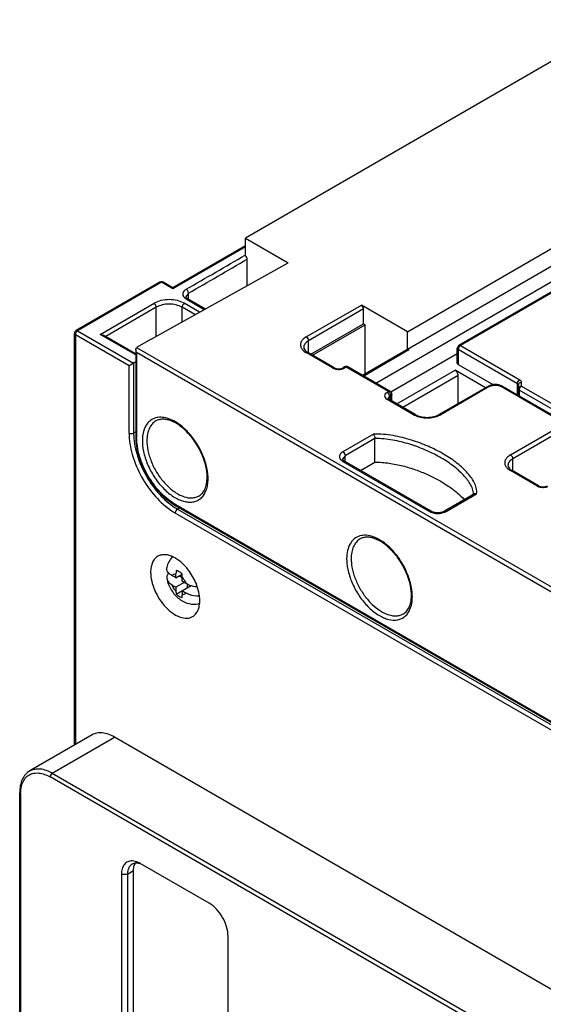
# Model space of a CAD drawing. Header units: millimetres. Extents: x 20 to 158, y 30 to 220.
# Tile 3 of 7: x 20 to 69, y 125 to 217. Entities that reach past the tile are written whole.
import ezdxf

# ---------------------------------------------------------------- set-up
doc = ezdxf.new("R2010")
doc.units = ezdxf.units.MM
doc.header["$LTSCALE"] = 16.212803
doc.layers.get('0').update_dxf_attribs({"linetype": 'CONTINUOUS'})

msp = doc.modelspace()

# ---------------------------------------------------------------- linework, layer by layer
at = {"color": 7, "linetype": 'Continuous'}
for p, q in [((76.858, 216.804), (41.503, 196.392)), ((56.635, 187.656), (91.99, 208.068)), ((41.503, 194.748), (41.503, 196.392)), ((41.503, 196.392), (45.47, 194.102)), ((41.503, 195.675), (34.716, 191.757)), ((41.503, 195.574), (34.716, 191.656)), ((41.653, 191.973), (41.653, 194.428)), ((32.664, 186.962), (45.47, 194.102)), ((56.635, 186.023), (70.138, 193.818)), ((33.504, 192.284), (25.655, 187.752)), ((33.654, 192.269), (25.805, 187.737)), ((34.716, 191.656), (33.654, 192.269)), ((34.716, 191.757), (33.804, 192.284)), ((53.683, 182.848), (70.052, 192.299)), ((34.716, 191.656), (34.716, 191.757)), ((36.163, 191.248), (35.928, 190.922)), ((35.928, 190.922), (35.928, 190.922)), ((35.95, 190.718), (37.646, 189.739)), ((37.735, 189.789), (36.1, 190.732)), ((36.163, 190.697), (36.163, 191.248)), ((70.052, 191.339), (61.435, 186.364)), ((70.052, 191.238), (61.585, 186.349)), ((27.919, 187.406), (32.947, 190.309)), ((33.159, 189.942), (28.431, 187.212)), ((33.159, 187.238), (33.159, 189.942)), ((35.563, 188.578), (35.563, 189.942)), ((36.765, 189.248), (35.563, 189.942)), ((37.197, 189.489), (35.775, 190.309)), ((47.16, 187.166), (52.322, 190.146)), ((52.534, 189.779), (47.372, 186.798)), ((56.635, 187.656), (52.322, 190.146)), ((52.534, 188.39), (52.534, 189.779)), ((25.805, 187.737), (31.038, 184.716)), ((47.601, 185.543), (52.534, 188.39)), ((47.743, 185.461), (52.675, 188.309)), ((52.534, 188.39), (52.675, 188.309)), ((52.675, 183.718), (52.675, 188.309)), ((25.505, 149.03), (25.505, 187.492)), ((25.593, 187.37), (25.593, 149.081)), ((30.614, 184.471), (25.593, 187.37)), ((31.233, 185.493), (27.919, 187.406)), ((27.919, 187.406), (28.219, 187.334)), ((31.233, 185.594), (28.219, 187.334)), ((32.664, 186.962), (31.321, 186.186)), ((47.372, 185.675), (47.372, 186.798)), ((56.635, 186.023), (56.635, 187.656)), ((31.233, 185.992), (31.321, 186.186)), ((31.233, 185.992), (31.233, 177.898)), ((31.321, 185.696), (31.233, 185.992)), ((31.321, 186.186), (96.021, 148.832)), ((56.568, 185.966), (52.426, 183.574)), ((56.768, 185.946), (52.543, 183.506)), ((56.768, 185.946), (56.568, 185.966)), ((56.635, 186.023), (56.768, 185.946)), ((61.285, 184.716), (61.285, 186.104)), ((61.373, 185.982), (61.373, 184.594)), ((66.906, 182.787), (61.373, 185.982)), ((61.585, 186.349), (67.119, 183.155)), ((31.321, 185.696), (31.321, 177.776)), ((95.809, 148.465), (31.321, 185.696)), ((49.635, 184.267), (47.16, 185.696)), ((49.785, 184.282), (47.31, 185.711)), ((55.082, 182.023), (61.285, 185.605)), ((31.233, 184.829), (30.614, 184.471)), ((30.614, 178.184), (30.614, 184.471)), ((31.038, 184.716), (31.038, 178.184)), ((50.758, 184.364), (50.616, 184.282)), ((50.908, 184.349), (50.766, 184.267)), ((54.867, 182.063), (50.908, 184.349)), ((55.017, 182.078), (51.058, 184.364)), ((55.632, 180.907), (61.087, 184.056)), ((63.929, 182.415), (61.087, 184.056)), ((61.373, 184.594), (64.676, 182.687)), ((61.369, 183.566), (56.197, 180.58)), ((61.369, 180.938), (61.369, 183.566)), ((64.193, 182.568), (59.596, 179.914)), ((64.343, 182.553), (59.746, 179.899)), ((70.848, 179.368), (65.333, 182.553)), ((70.998, 179.383), (65.483, 182.568)), ((66.906, 181.746), (66.906, 182.787)), ((66.994, 181.695), (66.994, 182.665)), ((67.082, 182.196), (67.082, 181.644)), ((70.654, 180.134), (67.082, 182.196)), ((67.294, 182.563), (67.294, 182.91)), ((67.294, 182.563), (70.866, 180.501)), ((54.726, 181.981), (54.867, 182.063)), ((57.201, 179.899), (54.726, 181.328)), ((54.938, 181.614), (54.792, 181.41)), ((57.351, 179.914), (54.876, 181.343)), ((55.08, 181.695), (54.938, 181.614)), ((54.938, 181.614), (54.938, 181.343)), ((55.08, 181.225), (55.08, 181.695)), ((55.167, 181.175), (55.167, 181.818)), ((66.252, 176.143), (70.848, 178.797)), ((31.233, 178.297), (31.038, 178.184)), ((53.45, 178.077), (50.595, 176.429)), ((53.583, 177.664), (50.807, 176.061)), ((53.583, 175.459), (53.583, 177.664)), ((71.06, 178.429), (66.464, 175.776)), ((50.807, 176.061), (50.573, 175.735)), ((50.807, 175.51), (50.807, 176.061)), ((66.464, 174.653), (66.464, 175.776)), ((50.595, 175.531), (58.687, 170.86)), ((58.837, 170.875), (50.745, 175.546)), ((52.239, 174.683), (53.583, 175.459)), ((68.727, 173.245), (66.252, 174.674)), ((68.877, 173.26), (66.402, 174.688)), ((62.89, 172.491), (60.091, 170.875)), ((60.241, 170.86), (63.096, 172.508)), ((34.927, 171.53), (92.203, 138.462)), ((34.989, 171.392), (92.265, 138.325)), ((35.334, 171.193), (35.139, 171.081)), ((92.203, 137.646), (34.927, 170.713)), ((35.139, 171.081), (92.415, 138.013)), ((34.998, 164.665), (34.998, 165.032)), ((34.998, 164.665), (35.589, 165.006)), ((35.563, 164.338), (35.563, 164.705)), ((35.763, 164.221), (34.998, 163.779)), ((34.998, 163.779), (34.998, 163.412)), ((35.024, 163.141), (36.432, 163.954)), ((36.058, 164.078), (36.058, 163.739)), ((35.563, 163.453), (35.563, 163.086)), ((27.153, 149.981), (21.347, 146.629)), ((23.439, 146.422), (29.246, 149.774)), ((97.955, 110.105), (29.246, 149.774)), ((23.439, 146.422), (92.149, 106.753)), ((91.937, 106.386), (23.227, 146.054)), ((20.392, 114.317), (20.392, 144.591)), ((20.48, 144.468), (20.48, 114.195)), ((31.03, 137.273), (30.464, 136.946)), ((31.03, 118.779), (31.03, 137.273)), ((38.101, 134.252), (31.666, 137.967)), ((29.899, 136.946), (29.899, 118.453)), ((30.464, 136.946), (29.899, 136.946)), ((30.464, 136.946), (30.464, 118.453)), ((39.869, 112.696), (39.869, 131.19))]:
    msp.add_line(p, q, dxfattribs=at)
for centre, radius, start, end in [((-1469.501, 2797.231), 3009.255, 300.018106, 300.139518), ((-1464.068, 2787.854), 2998.842, 300.017851, 300.139068), ((33.654, 192.024), 0.3, 60.00056, 119.99985), ((25.805, 187.492), 0.3, 119.99985, 180), ((26.053, 187.342), 0.463, 158.84419, 163.96563), ((26.094, 187.326), 0.507, 141.18654, 158.81374), ((61.585, 186.104), 0.3, 119.99985, 180), ((61.833, 185.954), 0.463, 158.84419, 163.96563), ((61.874, 185.938), 0.507, 141.18654, 158.81374), ((50.908, 184.104), 0.3, 60.00056, 119.99985), ((67.542, 182.168), 0.462, 159.02048, 163.93113), ((55.079, 181.94), 0.707, 236.71465, 240.0222), ((54.437, 181.569), 0.507, 21.18647, 38.81381), ((54.613, 181.678), 0.463, 38.84429, 43.9657), ((54.867, 181.818), 0.3, 0, 60.00056), ((58.095, 181.45), 1.79, 240.04548, 243.95337), ((58.853, 181.45), 1.79, 296.04693, 299.95493), ((33.846, 177.903), 1.923, 147.94008, 153.35585), ((31.762, 174.199), 5.964, 45.64896, 48.52395), ((36.676, 178.185), 5.638, 180.01208, 182.8965), ((36.205, 177.467), 3.924, 180.00936, 181.9311), ((36.503, 177.477), 4.222, 181.93755, 185.46442), ((33.782, 173.921), 4.215, 0.00936, 1.9311), ((61.601, 172.445), 1.209, 359.94632, 1.51084), ((38.007, 176.042), 5.73, 237.12726, 239.96518), ((37.966, 175.968), 6.07, 236.85124, 239.95899), ((49.761, 162.213), 7.424, 24.83159, 37.81696), ((55.164, 166.444), 4.215, 180.00936, 181.9311), ((34.94, 164.517), 0.518, 83.63072, 85.50611), ((31.722, 162.004), 5.577, 22.60379, 37.27579), ((50.048, 162.337), 7.111, 20.32586, 24.89145), ((52.693, 162.892), 4.396, 1.92865, 3.44826), ((36.941, 164.82), 2.686, 232.81735, 236.30993), ((36.691, 164.071), 1.875, 281.88424, 285.62208), ((24.022, 144.468), 3.542, 178.28288, 180.00638)]:
    msp.add_arc(centre, radius, start, end, dxfattribs=at)
for centre, start_param, end_param in [((35.281, 164.147), 1.6947, 1.800714), ((36.341, 164.583), -1.824633, -1.752596), ((35.281, 163.97), -1.713117, -1.607102), ((35.281, 164.147), 1.428476, 1.534491), ((35.281, 163.97), -1.446893, -1.340879)]:
    msp.add_ellipse(centre, major_axis=(3.531, -2.054), ratio=0.075336, start_param=start_param, end_param=end_param, dxfattribs=at)
for points, knots in [([(41.653, 194.428), (41.653, 194.486), (41.619, 194.605), (41.548, 194.706), (41.503, 194.748)], [0, 0, 0, 0, 0.484181, 1, 1, 1, 1]), ([(33.599, 192.292), (33.595, 192.293), (33.578, 192.297), (33.561, 192.298), (33.548, 192.297)], [0, 0, 0, 0, 0.26429, 1, 1, 1, 1]), ([(33.654, 192.269), (33.65, 192.271), (33.632, 192.281), (33.613, 192.288), (33.599, 192.292)], [0, 0, 0, 0, 0.263343, 1, 1, 1, 1]), ([(33.804, 192.284), (33.784, 192.295), (33.729, 192.303), (33.679, 192.283), (33.654, 192.269)], [0, 0, 0, 0, 0.449978, 1, 1, 1, 1]), ([(35.95, 191.615), (35.872, 191.57), (35.737, 191.469), (35.635, 191.287), (35.624, 191.139), (35.657, 190.992), (35.727, 190.896), (35.784, 190.841)], [0, 0, 0, 0, 0.286885, 0.526092, 0.637427, 0.750299, 1, 1, 1, 1]), ([(36.163, 191.248), (36.163, 191.282), (36.149, 191.355), (36.105, 191.46), (36.036, 191.55), (35.98, 191.599), (35.95, 191.615)], [0, 0, 0, 0, 0.230096, 0.500002, 0.769906, 1, 1, 1, 1]), ([(35.775, 190.309), (35.575, 190.425), (35.108, 190.594), (34.361, 190.675), (33.615, 190.594), (33.148, 190.425), (32.947, 190.309)], [0, 0, 0, 0, 0.237253, 0.500001, 0.762748, 1, 1, 1, 1]), ([(35.784, 190.841), (35.796, 190.83), (35.847, 190.783), (35.905, 190.744), (35.95, 190.718)], [0, 0, 0, 0, 0.238228, 1, 1, 1, 1]), ([(36.1, 190.732), (36.068, 190.751), (36.016, 190.787), (35.959, 190.844), (35.935, 190.888), (35.927, 190.913), (35.927, 190.922)], [0, 0, 0, 0, 0.421423, 0.717263, 0.899162, 1, 1, 1, 1]), ([(36.1, 190.733), (36.08, 190.744), (36.025, 190.752), (35.975, 190.732), (35.95, 190.718)], [0, 0, 0, 0, 0.450009, 1, 1, 1, 1]), ([(33.159, 189.942), (33.159, 190.014), (33.11, 190.158), (33.01, 190.273), (32.947, 190.309)], [0, 0, 0, 0, 0.500001, 1, 1, 1, 1]), ([(35.563, 189.942), (35.393, 190.04), (34.996, 190.184), (34.361, 190.253), (33.727, 190.184), (33.33, 190.04), (33.159, 189.942)], [0, 0, 0, 0, 0.237247, 0.500001, 0.762753, 1, 1, 1, 1]), ([(35.775, 190.309), (35.713, 190.273), (35.613, 190.158), (35.563, 190.014), (35.563, 189.942)], [0, 0, 0, 0, 0.499998, 1, 1, 1, 1]), ([(52.534, 189.779), (52.534, 189.851), (52.484, 189.995), (52.385, 190.11), (52.322, 190.146)], [0, 0, 0, 0, 0.499999, 1, 1, 1, 1]), ([(25.655, 187.752), (25.676, 187.764), (25.731, 187.772), (25.78, 187.752), (25.805, 187.737)], [0, 0, 0, 0, 0.449245, 1, 1, 1, 1]), ([(25.805, 187.737), (25.796, 187.732), (25.756, 187.706), (25.722, 187.672), (25.699, 187.643)], [0, 0, 0, 0, 0.231066, 1, 1, 1, 1]), ([(25.593, 187.37), (25.568, 187.384), (25.526, 187.417), (25.505, 187.469), (25.505, 187.492)], [0, 0, 0, 0, 0.550026, 1, 1, 1, 1]), ([(25.608, 187.469), (25.606, 187.461), (25.598, 187.428), (25.593, 187.395), (25.593, 187.37)], [0, 0, 0, 0, 0.264707, 1, 1, 1, 1]), ([(47.16, 187.166), (47.048, 187.101), (46.853, 186.958), (46.655, 186.673), (46.611, 186.351), (46.69, 186.155), (46.745, 186.069)], [0, 0, 0, 0, 0.292892, 0.542244, 0.766828, 1, 1, 1, 1]), ([(47.372, 186.798), (47.306, 186.76), (47.187, 186.678), (47.044, 186.528), (46.954, 186.362), (46.933, 186.243), (46.933, 186.186)], [0, 0, 0, 0, 0.289537, 0.549109, 0.782251, 1, 1, 1, 1]), ([(47.16, 187.166), (47.223, 187.129), (47.322, 187.015), (47.372, 186.871), (47.372, 186.798)], [0, 0, 0, 0, 0.499999, 1, 1, 1, 1]), ([(46.745, 186.069), (46.769, 186.033), (46.882, 185.884), (47.035, 185.768), (47.16, 185.696)], [0, 0, 0, 0, 0.228448, 1, 1, 1, 1]), ([(46.933, 186.186), (46.933, 186.15), (46.953, 186.042), (47.078, 185.865), (47.221, 185.762), (47.31, 185.711)], [0, 0, 0, 0, 0.169839, 0.512896, 1, 1, 1, 1]), ([(61.373, 185.982), (61.348, 185.996), (61.305, 186.029), (61.285, 186.081), (61.285, 186.104)], [0, 0, 0, 0, 0.550759, 1, 1, 1, 1]), ([(61.388, 186.082), (61.386, 186.073), (61.377, 186.04), (61.373, 186.007), (61.373, 185.982)], [0, 0, 0, 0, 0.264707, 1, 1, 1, 1]), ([(61.435, 186.364), (61.455, 186.376), (61.511, 186.384), (61.56, 186.364), (61.585, 186.349)], [0, 0, 0, 0, 0.449978, 1, 1, 1, 1]), ([(61.585, 186.349), (61.575, 186.344), (61.536, 186.318), (61.502, 186.284), (61.479, 186.255)], [0, 0, 0, 0, 0.231066, 1, 1, 1, 1]), ([(47.31, 185.711), (47.29, 185.723), (47.234, 185.731), (47.185, 185.71), (47.16, 185.696)], [0, 0, 0, 0, 0.449978, 1, 1, 1, 1]), ([(49.635, 184.267), (49.66, 184.282), (49.709, 184.302), (49.765, 184.294), (49.785, 184.282)], [0, 0, 0, 0, 0.550022, 1, 1, 1, 1]), ([(49.635, 184.267), (49.644, 184.262), (49.68, 184.242), (49.719, 184.225), (49.748, 184.213)], [0, 0, 0, 0, 0.241442, 1, 1, 1, 1]), ([(49.748, 184.213), (49.782, 184.2), (49.928, 184.151), (50.083, 184.132), (50.201, 184.132)], [0, 0, 0, 0, 0.23787, 1, 1, 1, 1]), ([(49.785, 184.282), (49.841, 184.25), (49.978, 184.202), (50.201, 184.179), (50.423, 184.202), (50.56, 184.25), (50.616, 184.282)], [0, 0, 0, 0, 0.225468, 0.499982, 0.774512, 1, 1, 1, 1]), ([(50.201, 184.132), (50.24, 184.132), (50.394, 184.139), (50.547, 184.171), (50.653, 184.213)], [0, 0, 0, 0, 0.259663, 1, 1, 1, 1]), ([(50.616, 184.282), (50.632, 184.291), (50.673, 184.301), (50.713, 184.291), (50.733, 184.283)], [0, 0, 0, 0, 0.462345, 1, 1, 1, 1]), ([(50.653, 184.213), (50.663, 184.217), (50.702, 184.233), (50.739, 184.252), (50.766, 184.267)], [0, 0, 0, 0, 0.258407, 1, 1, 1, 1]), ([(50.908, 184.349), (50.883, 184.363), (50.833, 184.384), (50.778, 184.376), (50.758, 184.364)], [0, 0, 0, 0, 0.550022, 1, 1, 1, 1]), ([(51.058, 184.364), (51.037, 184.376), (50.982, 184.384), (50.932, 184.363), (50.908, 184.349)], [0, 0, 0, 0, 0.449978, 1, 1, 1, 1]), ([(61.369, 183.566), (61.369, 183.663), (61.303, 183.854), (61.17, 184.007), (61.087, 184.056)], [0, 0, 0, 0, 0.500001, 1, 1, 1, 1]), ([(61.285, 184.716), (61.285, 184.693), (61.306, 184.641), (61.348, 184.608), (61.373, 184.594)], [0, 0, 0, 0, 0.449959, 1, 1, 1, 1]), ([(66.906, 182.787), (66.906, 182.86), (66.956, 183.003), (67.056, 183.118), (67.119, 183.155)], [0, 0, 0, 0, 0.500002, 1, 1, 1, 1]), ([(67.294, 182.91), (67.294, 182.956), (67.253, 183.061), (67.168, 183.126), (67.119, 183.155)], [0, 0, 0, 0, 0.449243, 1, 1, 1, 1]), ([(65.483, 182.568), (65.389, 182.622), (65.176, 182.701), (64.838, 182.739), (64.499, 182.701), (64.287, 182.622), (64.193, 182.568)], [0, 0, 0, 0, 0.242755, 0.500024, 0.757265, 1, 1, 1, 1]), ([(64.343, 182.553), (64.318, 182.567), (64.268, 182.587), (64.213, 182.579), (64.193, 182.568)], [0, 0, 0, 0, 0.550022, 1, 1, 1, 1]), ([(64.343, 182.553), (64.413, 182.593), (64.576, 182.652), (64.838, 182.681), (65.099, 182.652), (65.262, 182.593), (65.333, 182.553)], [0, 0, 0, 0, 0.237243, 0.499999, 0.762756, 1, 1, 1, 1]), ([(65.483, 182.568), (65.462, 182.579), (65.407, 182.587), (65.357, 182.567), (65.333, 182.553)], [0, 0, 0, 0, 0.449978, 1, 1, 1, 1]), ([(66.994, 182.665), (66.994, 182.688), (66.974, 182.74), (66.931, 182.773), (66.906, 182.787)], [0, 0, 0, 0, 0.449241, 1, 1, 1, 1]), ([(67.294, 182.91), (67.256, 182.91), (67.179, 182.897), (67.08, 182.845), (67.011, 182.764), (66.994, 182.697), (66.994, 182.665)], [0, 0, 0, 0, 0.272516, 0.532891, 0.77392, 1, 1, 1, 1]), ([(66.994, 182.318), (66.994, 182.35), (67.011, 182.418), (67.08, 182.499), (67.179, 182.551), (67.256, 182.563), (67.294, 182.563)], [0, 0, 0, 0, 0.22608, 0.467109, 0.727484, 1, 1, 1, 1]), ([(67.082, 182.196), (67.057, 182.21), (67.015, 182.243), (66.994, 182.295), (66.994, 182.318)], [0, 0, 0, 0, 0.550759, 1, 1, 1, 1]), ([(67.097, 182.296), (67.095, 182.287), (67.087, 182.254), (67.082, 182.221), (67.082, 182.196)], [0, 0, 0, 0, 0.264711, 1, 1, 1, 1]), ([(67.294, 182.563), (67.253, 182.539), (67.179, 182.469), (67.129, 182.382), (67.11, 182.333)], [0, 0, 0, 0, 0.47732, 1, 1, 1, 1]), ([(54.726, 181.981), (54.662, 181.944), (54.553, 181.861), (54.47, 181.672), (54.53, 181.477), (54.632, 181.388), (54.691, 181.349)], [0, 0, 0, 0, 0.278883, 0.507376, 0.73084, 1, 1, 1, 1]), ([(54.726, 181.981), (54.736, 181.976), (54.775, 181.949), (54.809, 181.915), (54.832, 181.887)], [0, 0, 0, 0, 0.231066, 1, 1, 1, 1]), ([(54.811, 181.356), (54.804, 181.356), (54.774, 181.351), (54.746, 181.339), (54.726, 181.328)], [0, 0, 0, 0, 0.230668, 1, 1, 1, 1]), ([(54.79, 181.418), (54.794, 181.409), (54.819, 181.379), (54.851, 181.357), (54.876, 181.343)], [0, 0, 0, 0, 0.238413, 1, 1, 1, 1]), ([(54.876, 181.343), (54.862, 181.351), (54.839, 181.357), (54.817, 181.357), (54.811, 181.356)], [0, 0, 0, 0, 0.73431, 1, 1, 1, 1]), ([(54.867, 182.063), (54.892, 182.077), (54.942, 182.097), (54.997, 182.089), (55.017, 182.078)], [0, 0, 0, 0, 0.550022, 1, 1, 1, 1]), ([(54.946, 182), (54.94, 182.006), (54.916, 182.03), (54.889, 182.05), (54.867, 182.063)], [0, 0, 0, 0, 0.264708, 1, 1, 1, 1]), ([(54.91, 181.753), (54.914, 181.741), (54.93, 181.696), (54.938, 181.648), (54.938, 181.614)], [0, 0, 0, 0, 0.266922, 1, 1, 1, 1]), ([(55.08, 181.695), (55.08, 181.743), (55.056, 181.841), (55.006, 181.928), (54.974, 181.969)], [0, 0, 0, 0, 0.477227, 1, 1, 1, 1]), ([(55.167, 181.818), (55.167, 181.794), (55.147, 181.742), (55.104, 181.71), (55.08, 181.695)], [0, 0, 0, 0, 0.449242, 1, 1, 1, 1]), ([(32.975, 179.557), (32.822, 179.5), (32.526, 179.328), (32.307, 179.067), (32.216, 178.923)], [0, 0, 0, 0, 0.49065, 1, 1, 1, 1]), ([(33.305, 179.64), (33.277, 179.636), (33.165, 179.617), (33.055, 179.587), (32.975, 179.557)], [0, 0, 0, 0, 0.254168, 1, 1, 1, 1]), ([(37.909, 174.044), (37.909, 174.392), (37.81, 175.128), (37.445, 176.212), (36.879, 177.262), (36.162, 178.187), (35.357, 178.908), (34.639, 179.309), (34.09, 179.461), (33.727, 179.492), (33.399, 179.446), (33.205, 179.366), (33.118, 179.316)], [0, 0, 0, 0, 0.130065, 0.274838, 0.425893, 0.57398, 0.710225, 0.827406, 0.877624, 0.922387, 0.96263, 1, 1, 1, 1]), ([(35.712, 178.667), (35.519, 178.838), (35.126, 179.14), (34.504, 179.474), (33.894, 179.655), (33.49, 179.666), (33.305, 179.64)], [0, 0, 0, 0, 0.290346, 0.554174, 0.789707, 1, 1, 1, 1]), ([(57.201, 179.899), (57.226, 179.913), (57.275, 179.934), (57.331, 179.926), (57.351, 179.914)], [0, 0, 0, 0, 0.550022, 1, 1, 1, 1]), ([(57.309, 179.842), (57.481, 179.758), (57.866, 179.634), (58.474, 179.574), (59.082, 179.634), (59.467, 179.758), (59.639, 179.842)], [0, 0, 0, 0, 0.239818, 0.500001, 0.760182, 1, 1, 1, 1]), ([(57.351, 179.914), (57.508, 179.824), (57.879, 179.691), (58.474, 179.628), (59.069, 179.691), (59.44, 179.824), (59.596, 179.914)], [0, 0, 0, 0, 0.233304, 0.499993, 0.766687, 1, 1, 1, 1]), ([(59.596, 179.914), (59.617, 179.926), (59.672, 179.934), (59.722, 179.913), (59.746, 179.899)], [0, 0, 0, 0, 0.449978, 1, 1, 1, 1]), ([(32.127, 178.765), (32.077, 178.665), (31.893, 178.208), (31.847, 177.705), (31.859, 177.325)], [0, 0, 0, 0, 0.226842, 1, 1, 1, 1]), ([(33.118, 179.316), (32.985, 179.239), (32.736, 179.03), (32.47, 178.596), (32.312, 178.061), (32.281, 177.671), (32.281, 177.466)], [0, 0, 0, 0, 0.217783, 0.45091, 0.710325, 1, 1, 1, 1]), ([(30.614, 178.184), (30.614, 177.508), (30.857, 176.083), (31.713, 174.062), (32.979, 172.249), (34.067, 171.264), (34.647, 170.886)], [0, 0, 0, 0, 0.235371, 0.496023, 0.758819, 1, 1, 1, 1]), ([(30.614, 178.184), (30.677, 178.148), (30.826, 178.119), (30.975, 178.148), (31.038, 178.184)], [0, 0, 0, 0, 0.500001, 1, 1, 1, 1]), ([(31.045, 177.9), (31.077, 177.268), (31.347, 175.955), (32.179, 174.107), (33.363, 172.462), (34.365, 171.572), (34.897, 171.229)], [0, 0, 0, 0, 0.239106, 0.500001, 0.760896, 1, 1, 1, 1]), ([(31.233, 177.898), (31.233, 177.28), (31.462, 175.98), (32.265, 174.157), (33.442, 172.55), (34.453, 171.702), (34.989, 171.392)], [0, 0, 0, 0, 0.238313, 0.500003, 0.76169, 1, 1, 1, 1]), ([(31.233, 177.898), (31.233, 177.875), (31.254, 177.823), (31.296, 177.79), (31.321, 177.776)], [0, 0, 0, 0, 0.449974, 1, 1, 1, 1]), ([(34.927, 171.53), (34.68, 171.672), (34.193, 172.014), (33.279, 172.869), (32.315, 174.186), (31.656, 175.68), (31.373, 176.898), (31.321, 177.491), (31.321, 177.776)], [0, 0, 0, 0, 0.114225, 0.237558, 0.499999, 0.76244, 0.885774, 1, 1, 1, 1]), ([(37.995, 174.063), (37.982, 174.446), (37.85, 175.246), (37.42, 176.41), (36.78, 177.514), (36.231, 178.171), (35.932, 178.464)], [0, 0, 0, 0, 0.232077, 0.485623, 0.746733, 1, 1, 1, 1]), ([(63.096, 172.508), (63.15, 172.867), (62.966, 173.448), (62.554, 174.091), (62.15, 174.572), (61.68, 175.03), (60.96, 175.622), (59.927, 176.299), (58.533, 176.995), (56.977, 177.571), (55.573, 177.917), (54.38, 178.075), (53.762, 178.093), (53.45, 178.077)], [0, 0, 0, 0, 0.09138, 0.1411, 0.193612, 0.248667, 0.306163, 0.428032, 0.55863, 0.697557, 0.844737, 0.921507, 1, 1, 1, 1]), ([(53.45, 178.077), (53.47, 178.053), (53.506, 177.992), (53.559, 177.856), (53.583, 177.741), (53.583, 177.664)], [0, 0, 0, 0, 0.214547, 0.474408, 1, 1, 1, 1]), ([(62.809, 172.476), (62.804, 172.642), (62.727, 172.981), (62.492, 173.458), (62.167, 173.921), (61.624, 174.527), (60.792, 175.232), (59.629, 175.978), (58.303, 176.63), (56.837, 177.17), (55.524, 177.496), (54.426, 177.648), (53.863, 177.672), (53.583, 177.664)], [0, 0, 0, 0, 0.044224, 0.091457, 0.14176, 0.194991, 0.308976, 0.432278, 0.564012, 0.703484, 0.849822, 0.924941, 1, 1, 1, 1]), ([(31.859, 177.325), (31.873, 176.934), (32.008, 176.12), (32.452, 174.937), (33.111, 173.819), (33.926, 172.865), (34.707, 172.25), (35.35, 171.925), (35.808, 171.775), (36.248, 171.716), (36.66, 171.751), (37.034, 171.88), (37.248, 172.027), (37.343, 172.112)], [0, 0, 0, 0, 0.133004, 0.278388, 0.427872, 0.572333, 0.703658, 0.762753, 0.817036, 0.866795, 0.91285, 0.956631, 1, 1, 1, 1]), ([(32.3, 177.075), (32.333, 176.734), (32.48, 176.033), (32.886, 175.02), (33.459, 174.066), (34.156, 173.241), (34.928, 172.605), (35.721, 172.205), (36.387, 172.096), (36.858, 172.174), (37.065, 172.262), (37.16, 172.316)], [0, 0, 0, 0, 0.134162, 0.278418, 0.425666, 0.568305, 0.6995, 0.814555, 0.912729, 0.957167, 1, 1, 1, 1]), ([(50.595, 176.429), (50.517, 176.384), (50.382, 176.282), (50.28, 176.1), (50.269, 175.953), (50.302, 175.805), (50.372, 175.709), (50.429, 175.655)], [0, 0, 0, 0, 0.286885, 0.526075, 0.6374, 0.75027, 1, 1, 1, 1]), ([(50.745, 175.546), (50.713, 175.565), (50.661, 175.6), (50.604, 175.657), (50.58, 175.702), (50.572, 175.726), (50.572, 175.735)], [0, 0, 0, 0, 0.421679, 0.717598, 0.8994, 1, 1, 1, 1]), ([(50.595, 176.429), (50.658, 176.392), (50.758, 176.277), (50.807, 176.134), (50.807, 176.061)], [0, 0, 0, 0, 0.49975, 1, 1, 1, 1]), ([(66.252, 176.143), (66.14, 176.079), (65.945, 175.935), (65.747, 175.65), (65.703, 175.328), (65.782, 175.133), (65.837, 175.046)], [0, 0, 0, 0, 0.292892, 0.542244, 0.766828, 1, 1, 1, 1]), ([(66.464, 175.776), (66.398, 175.738), (66.279, 175.656), (66.136, 175.506), (66.046, 175.34), (66.025, 175.221), (66.025, 175.164)], [0, 0, 0, 0, 0.289537, 0.549109, 0.782251, 1, 1, 1, 1]), ([(66.252, 176.143), (66.315, 176.107), (66.414, 175.992), (66.464, 175.849), (66.464, 175.776)], [0, 0, 0, 0, 0.499999, 1, 1, 1, 1]), ([(50.429, 175.655), (50.441, 175.643), (50.492, 175.597), (50.549, 175.558), (50.595, 175.531)], [0, 0, 0, 0, 0.238241, 1, 1, 1, 1]), ([(50.745, 175.546), (50.725, 175.558), (50.669, 175.566), (50.62, 175.546), (50.595, 175.531)], [0, 0, 0, 0, 0.450014, 1, 1, 1, 1]), ([(53.583, 175.459), (53.808, 175.466), (54.256, 175.453), (55.131, 175.356), (56.183, 175.139), (57.379, 174.774), (58.826, 174.198), (60.139, 173.488), (61.264, 172.643), (61.745, 172.183), (61.959, 171.944)], [0, 0, 0, 0, 0.072498, 0.144247, 0.283949, 0.418189, 0.546806, 0.786175, 0.896538, 1, 1, 1, 1]), ([(65.837, 175.046), (65.861, 175.011), (65.974, 174.861), (66.127, 174.746), (66.252, 174.674)], [0, 0, 0, 0, 0.228448, 1, 1, 1, 1]), ([(66.025, 175.164), (66.025, 175.128), (66.045, 175.02), (66.17, 174.843), (66.313, 174.74), (66.402, 174.688)], [0, 0, 0, 0, 0.169839, 0.512896, 1, 1, 1, 1]), ([(37.16, 172.316), (37.275, 172.383), (37.495, 172.569), (37.733, 172.964), (37.88, 173.47), (37.909, 173.844), (37.909, 174.044)], [0, 0, 0, 0, 0.203129, 0.430597, 0.694879, 1, 1, 1, 1]), ([(37.343, 172.112), (37.45, 172.208), (37.646, 172.442), (37.85, 172.871), (37.972, 173.374), (37.997, 173.734), (37.997, 173.922)], [0, 0, 0, 0, 0.218865, 0.455232, 0.71516, 1, 1, 1, 1]), ([(66.402, 174.689), (66.382, 174.7), (66.326, 174.708), (66.277, 174.688), (66.252, 174.674)], [0, 0, 0, 0, 0.449978, 1, 1, 1, 1]), ([(68.727, 173.245), (68.752, 173.259), (68.801, 173.279), (68.857, 173.271), (68.877, 173.26)], [0, 0, 0, 0, 0.550022, 1, 1, 1, 1]), ([(68.727, 173.245), (68.736, 173.24), (68.772, 173.219), (68.811, 173.202), (68.84, 173.19)], [0, 0, 0, 0, 0.241442, 1, 1, 1, 1]), ([(68.84, 173.19), (68.874, 173.177), (69.02, 173.128), (69.175, 173.11), (69.292, 173.11)], [0, 0, 0, 0, 0.23787, 1, 1, 1, 1]), ([(68.877, 173.26), (68.933, 173.227), (69.07, 173.18), (69.292, 173.156), (69.515, 173.18), (69.652, 173.227), (69.708, 173.26)], [0, 0, 0, 0, 0.225468, 0.499982, 0.774512, 1, 1, 1, 1]), ([(69.292, 173.11), (69.332, 173.11), (69.486, 173.116), (69.639, 173.149), (69.745, 173.19)], [0, 0, 0, 0, 0.259663, 1, 1, 1, 1]), ([(63.096, 172.508), (63.078, 172.513), (63.009, 172.526), (62.934, 172.516), (62.89, 172.491)], [0, 0, 0, 0, 0.271057, 1, 1, 1, 1]), ([(34.927, 171.53), (34.927, 171.501), (34.934, 171.448), (34.969, 171.404), (34.989, 171.392)], [0, 0, 0, 0, 0.550024, 1, 1, 1, 1]), ([(35.139, 171.081), (35.076, 171.044), (34.977, 170.93), (34.927, 170.786), (34.927, 170.713)], [0, 0, 0, 0, 0.499998, 1, 1, 1, 1]), ([(58.687, 170.86), (58.711, 170.874), (58.761, 170.894), (58.816, 170.886), (58.837, 170.875)], [0, 0, 0, 0, 0.55007, 1, 1, 1, 1]), ([(58.687, 170.86), (58.695, 170.855), (58.731, 170.835), (58.768, 170.817), (58.796, 170.805)], [0, 0, 0, 0, 0.2436, 1, 1, 1, 1]), ([(58.796, 170.805), (59.003, 170.713), (59.464, 170.635), (59.924, 170.713), (60.131, 170.805)], [0, 0, 0, 0, 0.499999, 1, 1, 1, 1]), ([(60.091, 170.875), (60.005, 170.825), (59.797, 170.752), (59.464, 170.716), (59.13, 170.752), (58.923, 170.825), (58.837, 170.875)], [0, 0, 0, 0, 0.229797, 0.49998, 0.770177, 1, 1, 1, 1]), ([(60.091, 170.875), (60.111, 170.886), (60.166, 170.894), (60.216, 170.874), (60.241, 170.86)], [0, 0, 0, 0, 0.450009, 1, 1, 1, 1]), ([(60.131, 170.805), (60.141, 170.809), (60.178, 170.826), (60.214, 170.845), (60.241, 170.86)], [0, 0, 0, 0, 0.256334, 1, 1, 1, 1]), ([(52.18, 168.572), (51.994, 168.518), (51.631, 168.332), (51.23, 167.84), (50.994, 167.187), (50.949, 166.701), (50.949, 166.444)], [0, 0, 0, 0, 0.220566, 0.44987, 0.706855, 1, 1, 1, 1]), ([(54.804, 167.645), (54.591, 167.833), (54.16, 168.161), (53.473, 168.505), (52.805, 168.662), (52.372, 168.626), (52.18, 168.572)], [0, 0, 0, 0, 0.295011, 0.559749, 0.792843, 1, 1, 1, 1]), ([(56.999, 163.153), (56.987, 163.501), (56.87, 164.23), (56.487, 165.297), (55.915, 166.323), (55.2, 167.22), (54.406, 167.915), (53.7, 168.299), (53.162, 168.442), (52.807, 168.469), (52.486, 168.422), (52.295, 168.343), (52.21, 168.294)], [0, 0, 0, 0, 0.132274, 0.278111, 0.429228, 0.576665, 0.71192, 0.828146, 0.878006, 0.922531, 0.962661, 1, 1, 1, 1]), ([(52.21, 168.294), (52.077, 168.217), (51.828, 168.007), (51.562, 167.573), (51.404, 167.038), (51.373, 166.649), (51.373, 166.444)], [0, 0, 0, 0, 0.217781, 0.450908, 0.710334, 1, 1, 1, 1]), ([(55.625, 166.765), (55.562, 166.846), (55.309, 167.158), (55.028, 167.448), (54.804, 167.645)], [0, 0, 0, 0, 0.256679, 1, 1, 1, 1]), ([(33.302, 166.669), (33.195, 166.607), (32.994, 166.439), (32.781, 166.09), (32.654, 165.659), (32.629, 165.346), (32.629, 165.181)], [0, 0, 0, 0, 0.217766, 0.450897, 0.71037, 1, 1, 1, 1]), ([(36.16, 165.382), (35.95, 165.658), (35.504, 166.141), (34.843, 166.588), (34.311, 166.78), (33.943, 166.835), (33.601, 166.803), (33.394, 166.722), (33.302, 166.669)], [0, 0, 0, 0, 0.307353, 0.57893, 0.698147, 0.806375, 0.90571, 1, 1, 1, 1]), ([(34.692, 166.621), (34.553, 166.486), (34.315, 166.171), (34.181, 165.802), (34.139, 165.613)], [0, 0, 0, 0, 0.501085, 1, 1, 1, 1]), ([(34.149, 165.37), (34.143, 165.39), (34.124, 165.469), (34.126, 165.553), (34.139, 165.613)], [0, 0, 0, 0, 0.253603, 1, 1, 1, 1]), ([(50.951, 166.302), (50.964, 165.915), (51.098, 165.106), (51.537, 163.93), (52.188, 162.818), (52.996, 161.864), (53.77, 161.248), (54.409, 160.917), (54.99, 160.718), (55.577, 160.676), (56.091, 160.841), (56.308, 160.981), (56.404, 161.063)], [0, 0, 0, 0, 0.132766, 0.277857, 0.427133, 0.571602, 0.703225, 0.762558, 0.817126, 0.912886, 0.956744, 1, 1, 1, 1]), ([(51.373, 166.444), (51.373, 166.401), (51.376, 166.224), (51.391, 166.048), (51.408, 165.915)], [0, 0, 0, 0, 0.243339, 1, 1, 1, 1]), ([(51.408, 165.915), (51.45, 165.577), (51.612, 164.886), (52.032, 163.893), (52.609, 162.964), (53.302, 162.166), (54.064, 161.556), (54.843, 161.174), (55.494, 161.074), (55.955, 161.153), (56.159, 161.24), (56.252, 161.294)], [0, 0, 0, 0, 0.135924, 0.280978, 0.428185, 0.57022, 0.700592, 0.81494, 0.91276, 0.957156, 1, 1, 1, 1]), ([(32.629, 165.181), (32.629, 164.904), (32.707, 164.32), (32.997, 163.462), (33.444, 162.636), (34.011, 161.909), (34.655, 161.34), (35.324, 160.972), (35.893, 160.861), (36.295, 160.92), (36.472, 160.994), (36.552, 161.04)], [0, 0, 0, 0, 0.128745, 0.270397, 0.417613, 0.562017, 0.695748, 0.813063, 0.912471, 0.95712, 1, 1, 1, 1]), ([(34.334, 165.138), (34.31, 165.115), (34.227, 165.022), (34.166, 164.908), (34.144, 164.819)], [0, 0, 0, 0, 0.26867, 1, 1, 1, 1]), ([(34.626, 164.874), (34.568, 164.907), (34.373, 165.028), (34.198, 165.212), (34.149, 165.37)], [0, 0, 0, 0, 0.288135, 1, 1, 1, 1]), ([(34.626, 164.874), (34.665, 164.928), (34.772, 165.021), (34.913, 165.039), (34.981, 165.033)], [0, 0, 0, 0, 0.491261, 1, 1, 1, 1]), ([(35.024, 165.333), (35.02, 165.307), (35.005, 165.207), (34.998, 165.106), (34.998, 165.032)], [0, 0, 0, 0, 0.258886, 1, 1, 1, 1]), ([(35.59, 165.006), (35.545, 165.047), (35.377, 165.187), (35.178, 165.297), (35.024, 165.333)], [0, 0, 0, 0, 0.277113, 1, 1, 1, 1]), ([(35.563, 164.705), (35.563, 164.729), (35.566, 164.83), (35.577, 164.931), (35.59, 165.006)], [0, 0, 0, 0, 0.24118, 1, 1, 1, 1]), ([(35.563, 164.705), (35.603, 164.664), (35.754, 164.488), (35.871, 164.282), (35.935, 164.119)], [0, 0, 0, 0, 0.24534, 1, 1, 1, 1]), ([(57.081, 163.157), (57.073, 163.29), (57.014, 163.852), (56.866, 164.403), (56.716, 164.808)], [0, 0, 0, 0, 0.236194, 1, 1, 1, 1]), ([(34.138, 164.581), (34.213, 164.209), (34.505, 163.491), (35.018, 162.909), (35.318, 162.681)], [0, 0, 0, 0, 0.501533, 1, 1, 1, 1]), ([(34.138, 164.581), (34.161, 164.465), (34.295, 164.227), (34.506, 164.07), (34.626, 163.999)], [0, 0, 0, 0, 0.4575, 1, 1, 1, 1]), ([(34.998, 163.412), (34.958, 163.454), (34.807, 163.63), (34.69, 163.835), (34.626, 163.999)], [0, 0, 0, 0, 0.24536, 1, 1, 1, 1]), ([(36.925, 163.813), (36.832, 163.821), (36.488, 163.869), (36.153, 163.989), (35.935, 164.119)], [0, 0, 0, 0, 0.267502, 1, 1, 1, 1]), ([(37.225, 162.528), (37.225, 162.793), (37.155, 163.348), (36.982, 163.879), (36.871, 164.148)], [0, 0, 0, 0, 0.476581, 1, 1, 1, 1]), ([(34.998, 163.412), (34.998, 163.389), (35, 163.298), (35.01, 163.207), (35.024, 163.141)], [0, 0, 0, 0, 0.26098, 1, 1, 1, 1]), ([(35.024, 163.141), (35.06, 163.108), (35.199, 162.99), (35.358, 162.893), (35.483, 162.847)], [0, 0, 0, 0, 0.270432, 1, 1, 1, 1]), ([(35.483, 162.847), (35.492, 162.844), (35.527, 162.832), (35.563, 162.821), (35.59, 162.815)], [0, 0, 0, 0, 0.25624, 1, 1, 1, 1]), ([(35.853, 163.158), (35.814, 163.128), (35.719, 163.084), (35.616, 163.08), (35.563, 163.086)], [0, 0, 0, 0, 0.482391, 1, 1, 1, 1]), ([(35.59, 162.815), (35.585, 162.836), (35.569, 162.926), (35.563, 163.017), (35.563, 163.086)], [0, 0, 0, 0, 0.239141, 1, 1, 1, 1]), ([(35.935, 163.243), (35.929, 163.235), (35.905, 163.204), (35.876, 163.176), (35.853, 163.158)], [0, 0, 0, 0, 0.25574, 1, 1, 1, 1]), ([(35.935, 163.243), (36.019, 163.196), (36.406, 163.02), (36.844, 162.967), (37.172, 162.985)], [0, 0, 0, 0, 0.227784, 1, 1, 1, 1]), ([(56.252, 161.294), (56.373, 161.364), (56.605, 161.564), (56.847, 161.99), (56.988, 162.536), (57.006, 162.938), (56.999, 163.153)], [0, 0, 0, 0, 0.200494, 0.427065, 0.692501, 1, 1, 1, 1]), ([(57.034, 162.263), (57.045, 162.324), (57.084, 162.581), (57.093, 162.843), (57.087, 163.04)], [0, 0, 0, 0, 0.239014, 1, 1, 1, 1]), ([(35.452, 162.586), (35.687, 162.429), (36.214, 162.189), (36.8, 162.178), (37.077, 162.236)], [0, 0, 0, 0, 0.500325, 1, 1, 1, 1]), ([(36.552, 161.04), (36.659, 161.102), (36.86, 161.27), (37.073, 161.62), (37.2, 162.05), (37.225, 162.363), (37.225, 162.528)], [0, 0, 0, 0, 0.217766, 0.450897, 0.71037, 1, 1, 1, 1]), ([(56.73, 161.442), (56.766, 161.501), (56.908, 161.757), (56.994, 162.043), (57.034, 162.263)], [0, 0, 0, 0, 0.235128, 1, 1, 1, 1]), ([(56.404, 161.063), (56.435, 161.089), (56.558, 161.202), (56.662, 161.335), (56.73, 161.442)], [0, 0, 0, 0, 0.244382, 1, 1, 1, 1]), ([(29.246, 149.774), (29.062, 149.88), (28.697, 150.054), (28.135, 150.189), (27.608, 150.176), (27.291, 150.061), (27.153, 149.981)], [0, 0, 0, 0, 0.289702, 0.549088, 0.782216, 1, 1, 1, 1]), ([(21.347, 146.629), (21.191, 146.539), (20.905, 146.3), (20.602, 145.813), (20.426, 145.228), (20.392, 144.808), (20.392, 144.591)], [0, 0, 0, 0, 0.228663, 0.466227, 0.72199, 1, 1, 1, 1]), ([(20.481, 144.575), (20.488, 144.786), (20.535, 145.185), (20.738, 145.721), (21.068, 146.132), (21.362, 146.299), (21.515, 146.351)], [0, 0, 0, 0, 0.290614, 0.547426, 0.778466, 1, 1, 1, 1]), ([(21.347, 146.629), (21.485, 146.709), (21.802, 146.824), (22.329, 146.837), (22.89, 146.702), (23.256, 146.528), (23.439, 146.422)], [0, 0, 0, 0, 0.217787, 0.450917, 0.710301, 1, 1, 1, 1]), ([(21.515, 146.351), (21.542, 146.361), (21.652, 146.394), (21.766, 146.415), (21.852, 146.422)], [0, 0, 0, 0, 0.2458, 1, 1, 1, 1]), ([(21.852, 146.422), (21.959, 146.432), (22.441, 146.425), (22.906, 146.24), (23.227, 146.054)], [0, 0, 0, 0, 0.224473, 1, 1, 1, 1]), ([(23.439, 146.422), (23.376, 146.385), (23.277, 146.271), (23.227, 146.127), (23.227, 146.054)], [0, 0, 0, 0, 0.499998, 1, 1, 1, 1]), ([(20.48, 144.468), (20.455, 144.482), (20.412, 144.515), (20.392, 144.567), (20.392, 144.591)], [0, 0, 0, 0, 0.550026, 1, 1, 1, 1]), ([(30.91, 138.207), (30.769, 138.212), (30.554, 138.176), (30.314, 138.032), (30.108, 137.826), (29.934, 137.455), (29.899, 137.124), (29.899, 136.946)], [0, 0, 0, 0, 0.231776, 0.343591, 0.457846, 0.707386, 1, 1, 1, 1]), ([(31.632, 137.947), (31.505, 137.988), (31.253, 138.034), (31.001, 137.966), (30.899, 137.908)], [0, 0, 0, 0, 0.532156, 1, 1, 1, 1]), ([(31.666, 137.967), (31.603, 138.004), (31.367, 138.125), (31.103, 138.202), (30.91, 138.207)], [0, 0, 0, 0, 0.274153, 1, 1, 1, 1]), ([(31.146, 137.87), (31.151, 137.881), (31.171, 137.924), (31.195, 137.965), (31.214, 137.994)], [0, 0, 0, 0, 0.255284, 1, 1, 1, 1]), ([(31.214, 137.994), (31.222, 138.005), (31.252, 138.049), (31.286, 138.09), (31.314, 138.118)], [0, 0, 0, 0, 0.254886, 1, 1, 1, 1]), ([(30.899, 137.908), (30.83, 137.868), (30.7, 137.759), (30.562, 137.533), (30.481, 137.255), (30.464, 137.053), (30.464, 136.946)], [0, 0, 0, 0, 0.21775, 0.450893, 0.710464, 1, 1, 1, 1]), ([(31.03, 137.273), (31.03, 137.328), (31.039, 137.531), (31.084, 137.735), (31.146, 137.87)], [0, 0, 0, 0, 0.27133, 1, 1, 1, 1]), ([(39.869, 131.19), (39.869, 131.48), (39.76, 132.091), (39.381, 132.95), (38.827, 133.707), (38.352, 134.107), (38.101, 134.252)], [0, 0, 0, 0, 0.237254, 0.500001, 0.762748, 1, 1, 1, 1])]:
    msp.add_open_spline(points, degree=3, knots=knots, dxfattribs=at)
for points in [[(33.548, 192.297), (33.533, 192.296), (33.517, 192.291), (33.504, 192.284)], [(50.733, 184.283), (50.745, 184.279), (50.756, 184.273), (50.766, 184.267)], [(34.144, 164.819), (34.125, 164.742), (34.123, 164.659), (34.138, 164.581)]]:
    msp.add_open_spline(points, degree=3, dxfattribs=at)

doc.saveas('drawing.dxf')
